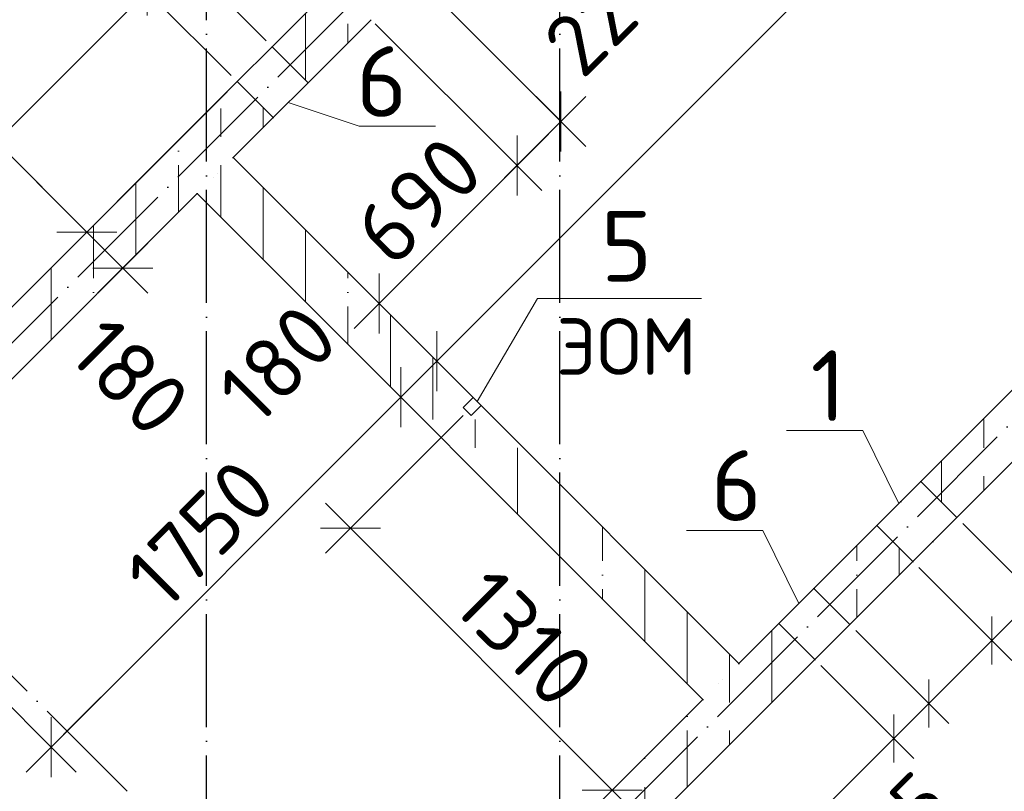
# Model space of a CAD drawing. Header units: millimetres. Extents: x -3495 to 112233, y -3287 to 47686.
# Tile 6 of 43: x 13239 to 16722, y 10686 to 13415. Entities that reach past the tile are written whole.
import ezdxf

# ---------------------------------------------------------------- set-up
doc = ezdxf.new("R2010")
doc.units = ezdxf.units.MM
doc.header["$PDMODE"] = 65
for name, pattern in [('______11', [500, 400, -50, 0, -50]), ('______5', [1100, 800, -100, 100, -100]), ('______9', [100, 0, -100])]:
    doc.linetypes.add(name, pattern=pattern)
for name, color, linetype, lineweight in [('Standard', 7, 'Continuous', 25), ('Макрос окна_ общее', 7, 'Continuous', 13), ('Ограждение_ 2D надпись', 7, 'Continuous', 13), ('Размерная линия_ общее', 7, 'Continuous', 13), ('Размерная линия_ общее_1', 7, 'Continuous', 13), ('Стена_ общее', 7, 'Continuous', 35)]:
    doc.layers.add(name, color=color, linetype=linetype, lineweight=lineweight)
doc.layers.add('Осевая линия_ общее', color=7, linetype='______5', lineweight=13, true_color=0xa0a0a0)
doc.styles.add('ISOCPEUR', font='isocpeur.ttf')
doc.dimstyles.new('DIMSTYLE_10', dxfattribs={"dimtxt": 220, "dimasz": 250, "dimexe": 0, "dimexo": 0, "dimgap": 110, "dimtad": 0, "dimdec": 0, "dimrnd": 5, "dimzin": 12, "dimdsep": 46, "dimtxsty": 'ISOCPEUR', "dimblk1": 'ALL_ML_STRICH', "dimblk2": 'ALL_ML_STRICH', "dimsah": 1, "dimcen": 0, "dimclrd": 7, "dimclre": 256, "dimclrt": 7, "dimadec": 0, "dimazin": 0, "dimtfac": 1, "dimtdec": 0, "dimtix": 1, "dimtmove": 2, "dimatfit": 3, "dimfxl": 0, "dimtvp": 1.2, "dimtzin": 0, "dimlwd": 0, "dimlwe": -3, "dimarcsym": 0})
doc.dimstyles.new('DIMSTYLE_3', dxfattribs={"dimtxt": 220, "dimasz": 250, "dimexe": 0, "dimexo": 0, "dimgap": 110, "dimtad": 2, "dimdec": 0, "dimrnd": 5, "dimzin": 12, "dimdsep": 46, "dimtxsty": 'ISOCPEUR', "dimblk1": 'ALL_ML_STRICH', "dimblk2": 'ALL_ML_STRICH', "dimsah": 1, "dimcen": 0, "dimclrd": 7, "dimclre": 256, "dimclrt": 7, "dimadec": 0, "dimazin": 0, "dimtfac": 1, "dimtdec": 0, "dimtix": 1, "dimtmove": 2, "dimatfit": 3, "dimfxl": 0, "dimtzin": 0, "dimlwd": 0, "dimlwe": -3, "dimarcsym": 0})
doc.dimstyles.new('DIMSTYLE_5', dxfattribs={"dimtxt": 200, "dimasz": 200, "dimexe": 0, "dimexo": 0, "dimgap": 100, "dimtad": 2, "dimdec": 0, "dimrnd": 5, "dimzin": 12, "dimdsep": 46, "dimtxsty": 'ISOCPEUR', "dimblk1": 'ALL_ML_STRICH', "dimblk2": 'ALL_ML_STRICH', "dimsah": 1, "dimcen": 0, "dimclrd": 7, "dimclre": 256, "dimclrt": 7, "dimadec": 0, "dimazin": 0, "dimtfac": 1, "dimtdec": 0, "dimtix": 1, "dimtmove": 2, "dimatfit": 3, "dimfxl": 0, "dimtvp": 1.2, "dimtzin": 0, "dimlwd": 0, "dimlwe": -3, "dimarcsym": 0})
doc.dimstyles.new('DIMSTYLE_8', dxfattribs={"dimtxt": 220, "dimasz": 250, "dimexe": 0, "dimexo": 0, "dimgap": 110, "dimtad": 2, "dimdec": 0, "dimrnd": 5, "dimzin": 12, "dimdsep": 46, "dimtxsty": 'ISOCPEUR', "dimblk1": 'ALL_ML_STRICH', "dimblk2": 'ALL_ML_STRICH', "dimsah": 1, "dimcen": 0, "dimclrd": 7, "dimclre": 256, "dimclrt": 7, "dimadec": 0, "dimazin": 0, "dimtfac": 1, "dimtdec": 0, "dimtix": 1, "dimtmove": 2, "dimatfit": 3, "dimfxl": 0, "dimtvp": 1.2, "dimtzin": 0, "dimlwd": 0, "dimlwe": -3, "dimarcsym": 0})
doc.dimstyles.new('DIMSTYLE_9', dxfattribs={"dimtxt": 200, "dimasz": 200, "dimexe": 0, "dimexo": 0, "dimgap": 100, "dimtad": 2, "dimdec": 0, "dimrnd": 5, "dimzin": 12, "dimdsep": 46, "dimtxsty": 'ISOCPEUR', "dimblk1": 'ALL_ML_STRICH', "dimblk2": 'ALL_ML_STRICH', "dimsah": 1, "dimcen": 0, "dimclrd": 7, "dimclre": 256, "dimclrt": 7, "dimadec": 0, "dimazin": 0, "dimtfac": 1, "dimtdec": 0, "dimtix": 1, "dimtmove": 2, "dimatfit": 3, "dimfxl": 0, "dimtzin": 0, "dimlwd": 0, "dimlwe": -3, "dimarcsym": 0})
pattern_1 = [(90, (0, 0), (-300, 2e-14), [400, -50, 0, -50]), (90, (-150, 2e-14), (-300, 2e-14), [800, -100, 100, -100])]

# ---------------------------------------------------------------- blocks, each defined once
blk = doc.blocks.new('СЛОЖНЫЙ_ОБЪЕКТ_1')
at = {"layer": 'Осевая линия_ общее', "color": 253, "linetype": '______11', "lineweight": -3, "true_color": 0xa0a0a0, "transparency": 33554687}
for p, q in [((13900, -2590), (13900, 47490)), ((15150, -2590), (15150, 21710)), ((3543.2, 2603.2), (20704.7, 19764.7)), ((5452.4, 694), (22613.9, 17855.5)), ((15387.3, 8917.7), (8924.3, 15380.6))]:
    blk.add_line(p, q, dxfattribs=at)
blk = doc.blocks.new('ALL_ML_STRICH')
at = {"color": 0, "linetype": 'ByBlock', "lineweight": -2}
for p, q in [((0, -0.5), (0, 0.5)), ((-0.3, -0.3), (0.3, 0.3)), ((-1, 0), (0.5, 0))]:
    blk.add_line(p, q, dxfattribs=at)
blk = doc.blocks.new('*D123')
at = {"layer": 'DEFPOINTS', "color": 7, "linetype": 'Continuous', "lineweight": 13, "transparency": 33554687}
for p in [(12534.1, 14196.2), (12239.1, 13901.2), (13986.8, 13174.1)]:
    blk.add_point(p, dxfattribs=at)
at = {"layer": 'Размерная линия_ общее', "color": 253, "linetype": 'Continuous', "lineweight": -2, "true_color": 0xa0a0a0, "transparency": 33554687}
for p, q in [((12520, 14182.1), (12239.1, 13901.2)), ((13972.7, 13159.9), (13476.5, 12663.7))]:
    blk.add_line(p, q, dxfattribs=at)
at = {"layer": 'Размерная линия_ общее', "color": 7, "linetype": 'Continuous', "lineweight": -2, "transparency": 33554687}
blk.add_line((12239.1, 13901.2), (13476.5, 12663.7), dxfattribs=at)
at = {"layer": 'Размерная линия_ общее', "color": 7, "linetype": 'Continuous', "lineweight": 13, "transparency": 33554687, "yscale": 250, "zscale": 250}
for p, xscale, rotation in [((12239.1, 13901.2), 250.0000000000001, 135.0000000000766), ((13476.5, 12663.7), 250, 315.0000000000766)]:
    blk.add_blockref('ALL_ML_STRICH', p, dxfattribs=dict(at, xscale=xscale, rotation=rotation))
at = {"layer": 'Размерная линия_ общее', "color": 7, "linetype": 'Continuous', "lineweight": 13, "transparency": 33554687, "insert": (12711.4, 13655.1), "char_height": 220, "width": 880, "attachment_point": 5, "rotation": 315, "style": 'ISOCPEUR'}
blk.add_mtext('\\A1;{1750}', dxfattribs=at)
blk = doc.blocks.new('*D124')
at = {"layer": 'DEFPOINTS', "color": 7, "linetype": 'Continuous', "lineweight": 13, "transparency": 33554687}
for p in [(13986.8, 13174.1), (13476.5, 12663.7), (13628.3, 12561)]:
    blk.add_point(p, dxfattribs=at)
at = {"layer": 'Размерная линия_ общее', "color": 253, "linetype": 'Continuous', "lineweight": -2, "true_color": 0xa0a0a0, "transparency": 33554687}
for p, q in [((13972.7, 13159.9), (13476.5, 12663.7)), ((13642.4, 12575.1), (13603.8, 12536.5))]:
    blk.add_line(p, q, dxfattribs=at)
at = {"layer": 'Размерная линия_ общее', "color": 7, "linetype": 'Continuous', "lineweight": -2, "transparency": 33554687}
blk.add_line((13476.5, 12663.7), (13603.8, 12536.5), dxfattribs=at)
at = {"layer": 'Размерная линия_ общее', "color": 7, "linetype": 'Continuous', "lineweight": 13, "transparency": 33554687, "yscale": 250, "zscale": 250}
for p, xscale, rotation in [((13476.5, 12663.7), 250.0000000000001, 135.0000000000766), ((13603.8, 12536.5), 250, 315.0000000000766)]:
    blk.add_blockref('ALL_ML_STRICH', p, dxfattribs=dict(at, xscale=xscale, rotation=rotation))
at = {"layer": 'Размерная линия_ общее', "color": 7, "linetype": 'Continuous', "lineweight": 13, "transparency": 33554687, "insert": (13630.2, 12152), "char_height": 220, "width": 660, "attachment_point": 5, "rotation": 315, "style": 'ISOCPEUR'}
blk.add_mtext('\\A1;{180}', dxfattribs=at)
blk = doc.blocks.new('*D137')
at = {"layer": 'DEFPOINTS', "color": 7, "linetype": 'Continuous', "lineweight": 13, "transparency": 33554687}
for p in [(20439.2, 15264.3), (14595.3, 9709.6), (15203, 9101.9)]:
    blk.add_point(p, dxfattribs=at)
at = {"layer": 'Размерная линия_ общее', "color": 253, "linetype": 'Continuous', "lineweight": -2, "true_color": 0xa0a0a0, "transparency": 33554687}
for p, q in [((20453.3, 15250.2), (20902.3, 14801.2)), ((14609.5, 9695.5), (15203, 9101.9))]:
    blk.add_line(p, q, dxfattribs=at)
at = {"layer": 'Размерная линия_ общее', "color": 7, "linetype": 'Continuous', "lineweight": -2, "transparency": 33554687}
blk.add_line((15203, 9101.9), (20902.3, 14801.2), dxfattribs=at)
at = {"layer": 'Размерная линия_ общее', "color": 7, "linetype": 'Continuous', "lineweight": 13, "transparency": 33554687, "xscale": 250, "yscale": 250, "zscale": 250}
for p, rotation in [((20902.3, 14801.2), 44.99999999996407), ((15203, 9101.9), 224.9999999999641)]:
    blk.add_blockref('ALL_ML_STRICH', p, dxfattribs=dict(at, rotation=rotation))
at = {"layer": 'Размерная линия_ общее', "color": 7, "linetype": 'Continuous', "lineweight": 13, "transparency": 33554687, "insert": (17947.3, 12072.5), "char_height": 220, "width": 880, "attachment_point": 5, "rotation": 45, "style": 'ISOCPEUR'}
blk.add_mtext('\\A1;{8060}', dxfattribs=at)
blk = doc.blocks.new('*D142')
at = {"layer": 'DEFPOINTS', "color": 7, "linetype": 'Continuous', "lineweight": 13, "transparency": 33554687}
for p in [(13867, 12799.7), (12629.6, 11562.2), (13349.7, 10842.2)]:
    blk.add_point(p, dxfattribs=at)
at = {"layer": 'Размерная линия_ общее', "color": 253, "linetype": 'Continuous', "lineweight": -2, "true_color": 0xa0a0a0, "transparency": 33554687}
for p, q in [((13881.1, 12785.5), (14587.1, 12079.6)), ((12643.7, 11548.1), (13349.7, 10842.2))]:
    blk.add_line(p, q, dxfattribs=at)
at = {"layer": 'Размерная линия_ общее', "color": 7, "linetype": 'Continuous', "lineweight": -2, "transparency": 33554687}
blk.add_line((13349.7, 10842.2), (14587.1, 12079.6), dxfattribs=at)
at = {"layer": 'Размерная линия_ общее', "color": 7, "linetype": 'Continuous', "lineweight": 13, "transparency": 33554687, "xscale": 250, "yscale": 250, "zscale": 250}
for p, rotation in [((14587.1, 12079.6), 44.99999999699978), ((13349.7, 10842.2), 224.9999999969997)]:
    blk.add_blockref('ALL_ML_STRICH', p, dxfattribs=dict(at, rotation=rotation))
at = {"layer": 'Размерная линия_ общее', "color": 7, "linetype": 'Continuous', "lineweight": 13, "transparency": 33554687, "insert": (13878.6, 11597.3), "char_height": 220, "width": 880, "attachment_point": 5, "rotation": 45, "style": 'ISOCPEUR'}
blk.add_mtext('\\A1;{1750}', dxfattribs=at)
blk = doc.blocks.new('*D143')
at = {"layer": 'DEFPOINTS', "color": 7, "linetype": 'Continuous', "lineweight": 13, "transparency": 33554687}
for p in [(13994.3, 12927), (13867, 12799.7), (14587.1, 12079.6)]:
    blk.add_point(p, dxfattribs=at)
at = {"layer": 'Размерная линия_ общее', "color": 253, "linetype": 'Continuous', "lineweight": -2, "true_color": 0xa0a0a0, "transparency": 33554687}
for p, q in [((14008.4, 12912.8), (14714.4, 12206.9)), ((13881.1, 12785.5), (14587.1, 12079.6))]:
    blk.add_line(p, q, dxfattribs=at)
at = {"layer": 'Размерная линия_ общее', "color": 7, "linetype": 'Continuous', "lineweight": -2, "transparency": 33554687}
blk.add_line((14587.1, 12079.6), (14714.4, 12206.9), dxfattribs=at)
at = {"layer": 'Размерная линия_ общее', "color": 7, "linetype": 'Continuous', "lineweight": 13, "transparency": 33554687, "xscale": 250, "yscale": 250, "zscale": 250}
for p, rotation in [((14714.4, 12206.9), 44.99999999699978), ((14587.1, 12079.6), 224.9999999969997)]:
    blk.add_blockref('ALL_ML_STRICH', p, dxfattribs=dict(at, rotation=rotation))
at = {"layer": 'Размерная линия_ общее', "color": 7, "linetype": 'Continuous', "lineweight": 13, "transparency": 33554687, "insert": (14151.4, 12197.7), "char_height": 220, "width": 660, "attachment_point": 5, "rotation": 45, "style": 'ISOCPEUR'}
blk.add_mtext('\\A1;{180}', dxfattribs=at)
blk = doc.blocks.new('*D144')
at = {"layer": 'DEFPOINTS', "color": 7, "linetype": 'Continuous', "lineweight": 13, "transparency": 33554687}
for p in [(18385.4, 17318.1), (13994.3, 12927), (14714.4, 12206.9)]:
    blk.add_point(p, dxfattribs=at)
at = {"layer": 'Размерная линия_ общее', "color": 253, "linetype": 'Continuous', "lineweight": -2, "true_color": 0xa0a0a0, "transparency": 33554687}
for p, q in [((18399.6, 17304), (19105.5, 16598)), ((14008.4, 12912.8), (14714.4, 12206.9))]:
    blk.add_line(p, q, dxfattribs=at)
at = {"layer": 'Размерная линия_ общее', "color": 7, "linetype": 'Continuous', "lineweight": -2, "transparency": 33554687}
blk.add_line((14714.4, 12206.9), (19105.5, 16598), dxfattribs=at)
at = {"layer": 'Размерная линия_ общее', "color": 7, "linetype": 'Continuous', "lineweight": 13, "transparency": 33554687, "xscale": 250, "yscale": 250, "zscale": 250}
for p, rotation in [((19105.5, 16598), 44.99999999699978), ((14714.4, 12206.9), 224.9999999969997)]:
    blk.add_blockref('ALL_ML_STRICH', p, dxfattribs=dict(at, rotation=rotation))
at = {"layer": 'Размерная линия_ общее', "color": 7, "linetype": 'Continuous', "lineweight": 13, "transparency": 33554687, "insert": (16820.1, 14538.9), "char_height": 220, "width": 880, "attachment_point": 5, "rotation": 45, "style": 'ISOCPEUR'}
blk.add_mtext('\\A1;{6210}', dxfattribs=at)
blk = doc.blocks.new('*D154')
at = {"layer": 'DEFPOINTS', "color": 7, "linetype": 'Continuous', "lineweight": 13, "transparency": 33554687}
for p in [(13704.4, 14503.8), (11823.5, 12622.9), (11915.6, 12530.7)]:
    blk.add_point(p, dxfattribs=at)
at = {"layer": 'Размерная линия_ общее', "color": 253, "linetype": 'Continuous', "lineweight": -2, "true_color": 0xa0a0a0, "transparency": 33554687}
for p, q in [((13718.5, 14489.7), (13796.5, 14411.7)), ((11837.6, 12608.8), (11915.6, 12530.7))]:
    blk.add_line(p, q, dxfattribs=at)
at = {"layer": 'Размерная линия_ общее', "color": 7, "linetype": 'Continuous', "lineweight": -2, "transparency": 33554687}
blk.add_line((11915.6, 12530.7), (13796.5, 14411.7), dxfattribs=at)
at = {"layer": 'Размерная линия_ общее', "color": 7, "linetype": 'Continuous', "lineweight": 13, "transparency": 33554687, "xscale": 250, "yscale": 250, "zscale": 250}
for p, rotation in [((13796.5, 14411.7), 44.99999999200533), ((11915.6, 12530.7), 224.9999999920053)]:
    blk.add_blockref('ALL_ML_STRICH', p, dxfattribs=dict(at, rotation=rotation))
at = {"layer": 'Размерная линия_ общее', "color": 7, "linetype": 'Continuous', "lineweight": 13, "transparency": 33554687, "insert": (12334.4, 13231), "char_height": 220, "width": 880, "attachment_point": 5, "rotation": 45, "style": 'ISOCPEUR'}
blk.add_mtext('\\A1;{2660}', dxfattribs=at)
blk = doc.blocks.new('*D366')
at = {"layer": 'DEFPOINTS', "color": 7, "linetype": 'Continuous', "lineweight": 13, "transparency": 33554687}
for p in [(12629.6, 11562.2), (11916.8, 10849.5), (14418.5, 9773.3)]:
    blk.add_point(p, dxfattribs=at)
at = {"layer": 'Размерная линия_ общее', "color": 253, "linetype": 'Continuous', "lineweight": -2, "true_color": 0xa0a0a0, "transparency": 33554687}
for p, q in [((12615.4, 11548.1), (11916.8, 10849.5)), ((14404.4, 9759.1), (13705.8, 9060.5))]:
    blk.add_line(p, q, dxfattribs=at)
at = {"layer": 'Размерная линия_ общее', "color": 7, "linetype": 'Continuous', "lineweight": -2, "transparency": 33554687}
blk.add_line((11916.8, 10849.5), (13705.8, 9060.5), dxfattribs=at)
at = {"layer": 'Размерная линия_ общее', "color": 7, "linetype": 'Continuous', "lineweight": 13, "transparency": 33554687, "yscale": 250, "zscale": 250}
for p, xscale, rotation in [((11916.8, 10849.5), 250.0000000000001, 134.999999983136), ((13705.8, 9060.5), 250, 314.9999999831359)]:
    blk.add_blockref('ALL_ML_STRICH', p, dxfattribs=dict(at, xscale=xscale, rotation=rotation))
at = {"layer": 'Размерная линия_ общее', "color": 7, "linetype": 'Continuous', "lineweight": 13, "transparency": 33554687, "insert": (12932.2, 10060.4), "char_height": 220, "width": 880, "attachment_point": 5, "rotation": 315, "style": 'ISOCPEUR'}
blk.add_mtext('\\A1;{2530}', dxfattribs=at)
blk = doc.blocks.new('*D367')
at = {"layer": 'DEFPOINTS', "color": 7, "linetype": 'Continuous', "lineweight": 13, "transparency": 33554687}
for p in [(14482.2, 13414.9), (13994.3, 12927), (14510.4, 12410.8)]:
    blk.add_point(p, dxfattribs=at)
at = {"layer": 'Размерная линия_ общее', "color": 253, "linetype": 'Continuous', "lineweight": -2, "true_color": 0xa0a0a0, "transparency": 33554687}
for p, q in [((14496.3, 13400.7), (14998.3, 12898.7)), ((14008.4, 12912.8), (14510.4, 12410.8))]:
    blk.add_line(p, q, dxfattribs=at)
at = {"layer": 'Размерная линия_ общее', "color": 7, "linetype": 'Continuous', "lineweight": -2, "transparency": 33554687}
blk.add_line((14510.4, 12410.8), (14998.3, 12898.7), dxfattribs=at)
at = {"layer": 'Размерная линия_ общее', "color": 7, "linetype": 'Continuous', "lineweight": 13, "transparency": 33554687, "xscale": 250, "yscale": 250, "zscale": 250}
for p, rotation in [((14998.3, 12898.7), 45.00000000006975), ((14510.4, 12410.8), 225.0000000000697)]:
    blk.add_blockref('ALL_ML_STRICH', p, dxfattribs=dict(at, rotation=rotation))
at = {"layer": 'Размерная линия_ общее', "color": 7, "linetype": 'Continuous', "lineweight": 13, "transparency": 33554687, "insert": (14649, 12775.7), "char_height": 220, "width": 660, "attachment_point": 5, "rotation": 45, "style": 'ISOCPEUR'}
blk.add_mtext('\\A1;{690}', dxfattribs=at)
blk = doc.blocks.new('*D368')
at = {"layer": 'DEFPOINTS', "color": 7, "linetype": 'Continuous', "lineweight": 13, "transparency": 33554687}
for p in [(14637.8, 13570.4), (14482.2, 13414.9), (14998.3, 12898.7)]:
    blk.add_point(p, dxfattribs=at)
at = {"layer": 'Размерная линия_ общее', "color": 253, "linetype": 'Continuous', "lineweight": -2, "true_color": 0xa0a0a0, "transparency": 33554687}
for p, q in [((14651.9, 13556.3), (15153.9, 13054.3)), ((14496.3, 13400.7), (14998.3, 12898.7))]:
    blk.add_line(p, q, dxfattribs=at)
at = {"layer": 'Размерная линия_ общее', "color": 7, "linetype": 'Continuous', "lineweight": -2, "transparency": 33554687}
blk.add_line((14998.3, 12898.7), (15153.9, 13054.3), dxfattribs=at)
at = {"layer": 'Размерная линия_ общее', "color": 7, "linetype": 'Continuous', "lineweight": 13, "transparency": 33554687, "xscale": 250, "yscale": 250, "zscale": 250}
for p, rotation in [((15153.9, 13054.3), 45.00000000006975), ((14998.3, 12898.7), 225.0000000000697)]:
    blk.add_blockref('ALL_ML_STRICH', p, dxfattribs=dict(at, rotation=rotation))
at = {"layer": 'Размерная линия_ общее', "color": 7, "linetype": 'Continuous', "lineweight": 13, "transparency": 33554687, "insert": (15312, 13436.9), "char_height": 220, "width": 660, "attachment_point": 5, "rotation": 45, "style": 'ISOCPEUR'}
blk.add_mtext('\\A1;{220}', dxfattribs=at)
blk = doc.blocks.new('*D369')
at = {"layer": 'DEFPOINTS', "color": 7, "linetype": 'Continuous', "lineweight": 13, "transparency": 33554687}
for p in [(14821.6, 12028.9), (14409, 11616.4), (15381.8, 10736.5)]:
    blk.add_point(p, dxfattribs=at)
at = {"layer": 'Размерная линия_ общее', "color": 253, "linetype": 'Continuous', "lineweight": -2, "true_color": 0xa0a0a0, "transparency": 33554687}
for p, q in [((14807.5, 12014.8), (14409, 11616.4)), ((15367.7, 10722.4), (15335.4, 10690.1))]:
    blk.add_line(p, q, dxfattribs=at)
at = {"layer": 'Размерная линия_ общее', "color": 7, "linetype": 'Continuous', "lineweight": -2, "transparency": 33554687}
blk.add_line((14409, 11616.4), (15335.4, 10690.1), dxfattribs=at)
at = {"layer": 'Размерная линия_ общее', "color": 7, "linetype": 'Continuous', "lineweight": 13, "transparency": 33554687, "xscale": 250, "yscale": 250, "zscale": 250}
for p, rotation in [((14409, 11616.4), 135.0000000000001), ((15335.4, 10690.1), 315.0000000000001)]:
    blk.add_blockref('ALL_ML_STRICH', p, dxfattribs=dict(at, rotation=rotation))
at = {"layer": 'Размерная линия_ общее', "color": 7, "linetype": 'Continuous', "lineweight": 13, "transparency": 33554687, "insert": (15024.2, 11227.5), "char_height": 220, "width": 880, "attachment_point": 5, "rotation": 315, "style": 'ISOCPEUR'}
blk.add_mtext('\\A1;{1310}', dxfattribs=at)
blk = doc.blocks.new('*D375')
at = {"layer": 'DEFPOINTS', "color": 7, "linetype": 'Continuous', "lineweight": 13, "transparency": 33554687}
for p in [(16554, 11654.2), (16398.4, 11498.6), (16833.3, 11374.9)]:
    blk.add_point(p, dxfattribs=at)
at = {"layer": 'Размерная линия_ общее_1', "color": 253, "linetype": 'Continuous', "lineweight": -2, "true_color": 0xa0a0a0, "transparency": 33554687}
for p, q in [((16575.2, 11633), (16833.3, 11374.9)), ((16419.7, 11477.4), (16677.8, 11219.3))]:
    blk.add_line(p, q, dxfattribs=at)
at = {"layer": 'Размерная линия_ общее_1', "color": 7, "linetype": 'Continuous', "lineweight": -2, "transparency": 33554687}
blk.add_line((16833.3, 11374.9), (16677.8, 11219.3), dxfattribs=at)
at = {"layer": 'Размерная линия_ общее_1', "color": 7, "linetype": 'Continuous', "lineweight": 13, "transparency": 33554687, "xscale": 200, "yscale": 200, "zscale": 200}
for p, rotation in [((16833.3, 11374.9), 45.0000000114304), ((16677.8, 11219.3), 225.0000000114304)]:
    blk.add_blockref('ALL_ML_STRICH', p, dxfattribs=dict(at, rotation=rotation))
at = {"layer": 'Размерная линия_ общее_1', "color": 7, "linetype": 'Continuous', "lineweight": 13, "transparency": 33554687, "insert": (16943.3, 11696.7), "char_height": 200, "width": 600, "attachment_point": 5, "rotation": 45, "style": 'ISOCPEUR'}
blk.add_mtext('\\A1;{220}', dxfattribs=at)
blk = doc.blocks.new('*D376')
at = {"layer": 'DEFPOINTS', "color": 7, "linetype": 'Continuous', "lineweight": 13, "transparency": 33554687}
for p in [(16398.4, 11498.6), (16175.7, 11275.9), (16677.8, 11219.3)]:
    blk.add_point(p, dxfattribs=at)
at = {"layer": 'Размерная линия_ общее_1', "color": 253, "linetype": 'Continuous', "lineweight": -2, "true_color": 0xa0a0a0, "transparency": 33554687}
for p, q in [((16419.7, 11477.4), (16677.8, 11219.3)), ((16196.9, 11254.7), (16455, 10996.6))]:
    blk.add_line(p, q, dxfattribs=at)
at = {"layer": 'Размерная линия_ общее_1', "color": 7, "linetype": 'Continuous', "lineweight": -2, "transparency": 33554687}
blk.add_line((16677.8, 11219.3), (16455, 10996.6), dxfattribs=at)
at = {"layer": 'Размерная линия_ общее_1', "color": 7, "linetype": 'Continuous', "lineweight": 13, "transparency": 33554687, "xscale": 200, "yscale": 200, "zscale": 200}
for p, rotation in [((16677.8, 11219.3), 45.0000000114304), ((16455, 10996.6), 225.0000000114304)]:
    blk.add_blockref('ALL_ML_STRICH', p, dxfattribs=dict(at, rotation=rotation))
at = {"layer": 'Размерная линия_ общее_1', "color": 7, "linetype": 'Continuous', "lineweight": 13, "transparency": 33554687, "insert": (17351.3, 11327.1), "char_height": 200, "width": 600, "attachment_point": 5, "rotation": 45, "style": 'ISOCPEUR'}
blk.add_mtext('\\A1;{315}', dxfattribs=at)
blk = doc.blocks.new('*D377')
at = {"layer": 'DEFPOINTS', "color": 7, "linetype": 'Continuous', "lineweight": 13, "transparency": 33554687}
for p in [(16175.7, 11275.9), (16052, 11152.1), (16455, 10996.6)]:
    blk.add_point(p, dxfattribs=at)
at = {"layer": 'Размерная линия_ общее_1', "color": 253, "linetype": 'Continuous', "lineweight": -2, "true_color": 0xa0a0a0, "transparency": 33554687}
for p, q in [((16196.9, 11254.7), (16455, 10996.6)), ((16073.2, 11130.9), (16331.3, 10872.8))]:
    blk.add_line(p, q, dxfattribs=at)
at = {"layer": 'Размерная линия_ общее_1', "color": 7, "linetype": 'Continuous', "lineweight": -2, "transparency": 33554687}
blk.add_line((16455, 10996.6), (16331.3, 10872.8), dxfattribs=at)
at = {"layer": 'Размерная линия_ общее_1', "color": 7, "linetype": 'Continuous', "lineweight": 13, "transparency": 33554687, "xscale": 200, "yscale": 200, "zscale": 200}
for p, rotation in [((16455, 10996.6), 45.0000000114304), ((16331.3, 10872.8), 225.0000000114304)]:
    blk.add_blockref('ALL_ML_STRICH', p, dxfattribs=dict(at, rotation=rotation))
at = {"layer": 'Размерная линия_ общее_1', "color": 7, "linetype": 'Continuous', "lineweight": 13, "transparency": 33554687, "insert": (16337.3, 10563.5), "char_height": 200, "width": 600, "attachment_point": 5, "rotation": 45, "style": 'ISOCPEUR'}
blk.add_mtext('\\A1;{175}', dxfattribs=at)
blk = doc.blocks.new('*D378')
at = {"layer": 'DEFPOINTS', "color": 7, "linetype": 'Continuous', "lineweight": 13, "transparency": 33554687}
for p in [(16052, 11152.1), (16331.3, 10872.8), (14538.8, 9653.1)]:
    blk.add_point(p, dxfattribs=at)
at = {"layer": 'Размерная линия_ общее_1', "color": 253, "linetype": 'Continuous', "lineweight": -2, "true_color": 0xa0a0a0, "transparency": 33554687}
for p, q in [((16073.2, 11130.9), (16331.3, 10872.8)), ((14560, 9631.8), (14825.1, 9366.7))]:
    blk.add_line(p, q, dxfattribs=at)
at = {"layer": 'Размерная линия_ общее_1', "color": 7, "linetype": 'Continuous', "lineweight": -2, "transparency": 33554687}
blk.add_line((16331.3, 10872.8), (14825.1, 9366.7), dxfattribs=at)
at = {"layer": 'Размерная линия_ общее_1', "color": 7, "linetype": 'Continuous', "lineweight": 13, "transparency": 33554687, "xscale": 200, "yscale": 200, "zscale": 200}
for p, rotation in [((16331.3, 10872.8), 45.0000000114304), ((14825.1, 9366.7), 225.0000000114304)]:
    blk.add_blockref('ALL_ML_STRICH', p, dxfattribs=dict(at, rotation=rotation))
at = {"layer": 'Размерная линия_ общее_1', "color": 7, "linetype": 'Continuous', "lineweight": 13, "transparency": 33554687, "insert": (15493.4, 10247), "char_height": 200, "width": 800, "attachment_point": 5, "rotation": 45, "style": 'ISOCPEUR'}
blk.add_mtext('\\A1;{2130}', dxfattribs=at)
blk = doc.blocks.new('*D379')
at = {"layer": 'DEFPOINTS', "color": 7, "linetype": 'Continuous', "lineweight": 13, "transparency": 33554687}
for p in [(13813.1, 13638.5), (14132.2, 13319.4), (14008.4, 13195.7)]:
    blk.add_point(p, dxfattribs=at)
at = {"layer": 'Размерная линия_ общее_1', "color": 7, "linetype": 'Continuous', "lineweight": -2, "transparency": 33554687}
blk.add_line((13813.1, 13638.5), (13689.4, 13514.7), dxfattribs=at)
at = {"layer": 'Размерная линия_ общее_1', "color": 253, "linetype": 'Continuous', "lineweight": -2, "true_color": 0xa0a0a0, "transparency": 33554687}
for p, q in [((14111, 13340.6), (13813.1, 13638.5)), ((13987.2, 13216.9), (13689.4, 13514.7))]:
    blk.add_line(p, q, dxfattribs=at)
at = {"layer": 'Размерная линия_ общее_1', "color": 7, "linetype": 'Continuous', "lineweight": 13, "transparency": 33554687, "yscale": 200, "zscale": 200}
for p, xscale, rotation in [((13813.1, 13638.5), 200, 45.00000000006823), ((13689.4, 13514.7), 200.0000000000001, 225.0000000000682)]:
    blk.add_blockref('ALL_ML_STRICH', p, dxfattribs=dict(at, xscale=xscale, rotation=rotation))
at = {"layer": 'Размерная линия_ общее_1', "color": 7, "linetype": 'Continuous', "lineweight": 13, "transparency": 33554687, "insert": (13913.1, 13951.5), "char_height": 200, "width": 600, "attachment_point": 5, "rotation": 45, "style": 'ISOCPEUR'}
blk.add_mtext('\\A1;{175}', dxfattribs=at)
blk = doc.blocks.new('*D380')
at = {"layer": 'DEFPOINTS', "color": 7, "linetype": 'Continuous', "lineweight": 13, "transparency": 33554687}
for p in [(13689.4, 13514.7), (14008.4, 13195.7), (12629.6, 11816.8)]:
    blk.add_point(p, dxfattribs=at)
at = {"layer": 'Размерная линия_ общее_1', "color": 7, "linetype": 'Continuous', "lineweight": -2, "transparency": 33554687}
blk.add_line((13689.4, 13514.7), (12310.5, 12135.9), dxfattribs=at)
at = {"layer": 'Размерная линия_ общее_1', "color": 253, "linetype": 'Continuous', "lineweight": -2, "true_color": 0xa0a0a0, "transparency": 33554687}
for p, q in [((13987.2, 13216.9), (13689.4, 13514.7)), ((12608.4, 11838), (12310.5, 12135.9))]:
    blk.add_line(p, q, dxfattribs=at)
at = {"layer": 'Размерная линия_ общее_1', "color": 7, "linetype": 'Continuous', "lineweight": 13, "transparency": 33554687, "yscale": 200, "zscale": 200}
for p, xscale, rotation in [((13689.4, 13514.7), 200, 45.00000000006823), ((12310.5, 12135.9), 200.0000000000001, 225.0000000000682)]:
    blk.add_blockref('ALL_ML_STRICH', p, dxfattribs=dict(at, xscale=xscale, rotation=rotation))
at = {"layer": 'Размерная линия_ общее_1', "color": 7, "linetype": 'Continuous', "lineweight": 13, "transparency": 33554687, "insert": (12915.1, 12952.6), "char_height": 200, "width": 800, "attachment_point": 5, "rotation": 45, "style": 'ISOCPEUR'}
blk.add_mtext('\\A1;{1950}', dxfattribs=at)

msp = doc.modelspace()

# ---------------------------------------------------------------- hatches: boundary and pattern name
at = {"layer": 'Стена_ общее', "linetype": 'Continuous', "lineweight": 18, "transparency": 33554687}
h = msp.add_hatch(dxfattribs=at)
h.set_pattern_fill('__________541', scale=100, style=0, pattern_type=2)
h.set_pattern_definition(pattern_1)
h.paths.add_polyline_path([(20598.7, 15953.4), (16426.7, 11781.4), (16554, 11654.2), (20725.9, 15826.1)], flags=0)
h = msp.add_hatch(dxfattribs=at)
h.set_pattern_fill('__________541', scale=100, style=0, pattern_type=2)
h.set_pattern_definition(pattern_1)
h.paths.add_polyline_path([(14354.9, 13542.1), (14132.2, 13319.4), (14259.5, 13192.1), (14482.2, 13414.9)], flags=0)
h = msp.add_hatch(dxfattribs=at)
h.set_pattern_fill('__________541', scale=100, style=0, pattern_type=2)
h.set_pattern_definition(pattern_1)
h.paths.add_polyline_path([(12629.6, 11562.2), (14135.7, 13068.4), (14008.4, 13195.7), (12502.3, 11689.5)], flags=0)
h = msp.add_hatch(dxfattribs=at)
h.set_pattern_fill('__________541', scale=100, style=0, pattern_type=2)
h.set_pattern_definition(pattern_1)
h.paths.add_polyline_path([(15783.3, 11138), (14871.1, 12050.2), (14835.7, 12014.8), (14807.5, 12043.1), (14842.8, 12078.4), (13994.3, 12927), (13867, 12799.7), (15656, 11010.7)], flags=0)
h = msp.add_hatch(dxfattribs=at)
h.set_pattern_fill('__________541', scale=100, style=0, pattern_type=2)
h.set_pattern_definition(pattern_1)
h.paths.add_polyline_path([(16175.7, 11275.9), (16398.4, 11498.6), (16271.2, 11625.9), (16048.4, 11403.1)], flags=0)
h = msp.add_hatch(dxfattribs=at)
h.set_pattern_fill('__________541', scale=100, style=0, pattern_type=2)
h.set_pattern_definition(pattern_1)
h.paths.add_polyline_path([(15924.7, 11279.4), (14418.5, 9773.3), (14545.8, 9646), (16052, 11152.1)], flags=0)

# ---------------------------------------------------------------- linework, layer by layer
at = {"layer": 'Макрос окна_ общее', "color": 7, "linetype": 'Continuous', "lineweight": -3, "transparency": 33554687}
for p, q in [((14132.2, 13319.4), (14008.4, 13195.7)), ((14135.7, 13068.4), (14259.5, 13192.1)), ((16426.7, 11781.4), (16271.2, 11625.9)), ((16398.4, 11498.6), (16554, 11654.2)), ((16048.4, 11403.1), (15924.7, 11279.4)), ((16052, 11152.1), (16175.7, 11275.9))]:
    msp.add_line(p, q, dxfattribs=at)
at = {"layer": 'Ограждение_ 2D надпись', "color": 7, "linetype": 'Continuous', "lineweight": 13, "transparency": 33554687}
msp.add_lwpolyline([(14857, 12064.3), (15070.6, 12428.7), (15650.6, 12428.7)], dxfattribs=at)
at = {"layer": 'Осевая линия_ общее', "color": 7, "linetype": 'Continuous', "lineweight": 13, "transparency": 33554687}
for points in [[(14188.7, 13121.4), (14439.5, 13037.9), (14709.5, 13037.9)], [(16349, 11703.7), (16221.6, 11961.7), (15951.6, 11961.7)], [(15995.7, 11350.4), (15868.3, 11608.4), (15598.3, 11608.4)]]:
    msp.add_lwpolyline(points, dxfattribs=at)
at = {"layer": 'Стена_ общее', "color": 7, "linetype": 'Continuous', "lineweight": 35, "transparency": 33554687}
for p, q in [((20598.7, 15953.4), (16426.7, 11781.4)), ((16554, 11654.2), (20725.9, 15826.1)), ((14354.9, 13542.1), (14132.2, 13319.4)), ((14259.5, 13192.1), (14482.2, 13414.9)), ((14259.5, 13192.1), (14132.2, 13319.4)), ((14008.4, 13195.7), (12629.6, 11816.8)), ((14008.4, 13195.7), (14135.7, 13068.4)), ((13994.3, 12927), (14135.7, 13068.4)), ((14842.8, 12078.4), (13994.3, 12927)), ((12629.6, 11562.2), (13867, 12799.7)), ((13867, 12799.7), (15656, 11010.7)), ((14842.8, 12078.4), (14807.5, 12043.1)), ((14807.5, 12043.1), (14835.7, 12014.8)), ((14835.7, 12014.8), (14871.1, 12050.2)), ((15783.3, 11138), (14871.1, 12050.2)), ((16554, 11654.2), (16426.7, 11781.4)), ((16271.2, 11625.9), (16048.4, 11403.1)), ((16271.2, 11625.9), (16398.4, 11498.6)), ((16175.7, 11275.9), (16398.4, 11498.6)), ((16175.7, 11275.9), (16048.4, 11403.1)), ((15924.7, 11279.4), (15783.3, 11138)), ((15924.7, 11279.4), (16052, 11152.1)), ((14545.8, 9646), (16052, 11152.1)), ((15656, 11010.7), (14418.5, 9773.3))]:
    msp.add_line(p, q, dxfattribs=at)
at = {"layer": 'Стена_ общее', "color": 7, "linetype": '______9', "lineweight": -3, "transparency": 33554687}
for p, q in [((14132.2, 13319.4), (14008.4, 13195.7)), ((14132.2, 13319.4), (14008.4, 13195.7)), ((14135.7, 13068.4), (14259.5, 13192.1)), ((14135.7, 13068.4), (14259.5, 13192.1)), ((13994.3, 12927), (13867, 12799.7)), ((13867, 12799.7), (13994.3, 12927)), ((14871.1, 12050.2), (14842.8, 12078.4)), ((16426.7, 11781.4), (16271.2, 11625.9)), ((16426.7, 11781.4), (16271.2, 11625.9)), ((16398.4, 11498.6), (16554, 11654.2)), ((16398.4, 11498.6), (16554, 11654.2)), ((16048.4, 11403.1), (15924.7, 11279.4)), ((16048.4, 11403.1), (15924.7, 11279.4)), ((16052, 11152.1), (16175.7, 11275.9)), ((16052, 11152.1), (16175.7, 11275.9)), ((15656, 11010.7), (15783.3, 11138)), ((15783.3, 11138), (15656, 11010.7))]:
    msp.add_line(p, q, dxfattribs=at)
at = {"layer": 'Стена_ общее', "color": 7, "linetype": 'Continuous', "lineweight": 13, "transparency": 33554687}
msp.add_line((14871.1, 12050.2), (14842.8, 12078.4), dxfattribs=at)

# ---------------------------------------------------------------- block references
at = {"layer": 'Осевая линия_ общее', "color": 253, "linetype": '______11', "lineweight": -3, "true_color": 0xa0a0a0, "transparency": 33554687}
msp.add_blockref('СЛОЖНЫЙ_ОБЪЕКТ_1', (0, 0), dxfattribs=at)

# ---------------------------------------------------------------- texts
at = {"layer": 'Standard', "color": 7, "linetype": 'Continuous', "lineweight": 25, "transparency": 33554687, "char_height": 250, "attachment_point": 7, "style": 'ISOCPEUR'}
for s, insert, width in [('\\A1;{\\fISOCPEUR|i0|b0;\\H250.000000;\\W1.000000;\\C7;6}\\P', (14429.2, 13071.3), 272.222), ('\\A1;{\\fISOCPEUR|i0|b0;\\H250.000000;\\W1.000000;\\C7;1}\\P', (16036.9, 11995.2), 194.444), ('\\A1;{\\fISOCPEUR|i0|b0;\\H250.000000;\\W1.000000;\\C7;6}\\P', (15683.6, 11641.9), 272.222)]:
    msp.add_mtext(s, dxfattribs=dict(at, insert=insert, width=width))
at = {"layer": 'Ограждение_ 2D надпись', "color": 7, "linetype": 'Continuous', "lineweight": 13, "transparency": 33554687, "style": 'ISOCPEUR'}
for s, insert, char_height, width, attachment_point in [('\\A1;{\\fISOCPEUR|i0|b0;\\H250.000000;\\W1.000000;\\C7;5}\\P', (15385.6, 12488.7), 250, 272.222, 8), ('\\A1;{\\fISOCPEUR|i0|b0;\\H200.000000;\\W1.000000;\\C7;ЭОМ}\\P', (15385.6, 12358.7), 200, 592.593, 2)]:
    msp.add_mtext(s, dxfattribs=dict(at, insert=insert, char_height=char_height, width=width, attachment_point=attachment_point))

# ---------------------------------------------------------------- dimensions: what is measured, and where the dimension line sits
at = {"layer": 'Размерная линия_ общее', "color": 7, "linetype": 'Continuous', "lineweight": 13, "transparency": 33554687}
for base, p1, p2, angle, dimstyle, picture, middle in [((19105.5, 16598), (14008.4, 12912.8), (18399.6, 17304), 45, 'DIMSTYLE_3', '*D144', (16820.1, 14538.9)), ((20902.3, 14801.2), (14609.5, 9695.5), (20453.3, 15250.2), 45, 'DIMSTYLE_3', '*D137', (17947.3, 12072.5)), ((13796.5, 14411.7), (11837.6, 12608.8), (13718.5, 14489.7), 45, 'DIMSTYLE_3', '*D154', (12334.4, 13231)), ((13476.5, 12663.7), (12520, 14182.1), (13972.7, 13159.9), 315, 'DIMSTYLE_3', '*D123', (12711.4, 13655.1)), ((15153.9, 13054.3), (14496.3, 13400.7), (14651.9, 13556.3), 45, 'DIMSTYLE_8', '*D368', (15312, 13436.9)), ((14998.3, 12898.7), (14008.4, 12912.8), (14496.3, 13400.7), 45, 'DIMSTYLE_3', '*D367', (14649, 12775.7)), ((13603.8, 12536.5), (13972.7, 13159.9), (13642.4, 12575.1), 315, 'DIMSTYLE_10', '*D124', (13630.2, 12152)), ((14714.4, 12206.9), (13881.1, 12785.5), (14008.4, 12912.8), 45, 'DIMSTYLE_8', '*D143', (14151.4, 12197.7)), ((14587.1, 12079.6), (12643.7, 11548.1), (13881.1, 12785.5), 45, 'DIMSTYLE_3', '*D142', (13878.6, 11597.3)), ((15335.4, 10690.1), (14807.5, 12014.8), (15367.7, 10722.4), 315, 'DIMSTYLE_3', '*D369', (15024.2, 11227.5)), ((13705.8, 9060.5), (12615.4, 11548.1), (14404.4, 9759.1), 315, 'DIMSTYLE_3', '*D366', (12932.2, 10060.4))]:
    dim = msp.add_linear_dim(base=base, p1=p1, p2=p2, angle=angle, dimstyle=dimstyle, override={"dimpost": '<>', "dimclrd": 7, "dimclre": 253, "dimclrt": 7, "dimlwd": 0, "dimlwe": 65533}, dxfattribs=at)
    dim.commit()
    dim.dimension.update_dxf_attribs({"geometry": picture, "text_midpoint": middle, "dimtype": 160})
at = {"layer": 'Размерная линия_ общее_1', "color": 7, "linetype": 'Continuous', "lineweight": 13, "transparency": 33554687}
for base, p1, p2, dimstyle, picture, middle in [((13689.4, 13514.7), (14111, 13340.6), (13987.2, 13216.9), 'DIMSTYLE_5', '*D379', (13913.1, 13951.5)), ((12310.5, 12135.9), (13987.2, 13216.9), (12608.4, 11838), 'DIMSTYLE_9', '*D380', (12915.1, 12952.6)), ((16677.8, 11219.3), (16575.2, 11633), (16419.7, 11477.4), 'DIMSTYLE_5', '*D375', (16943.3, 11696.7)), ((16455, 10996.6), (16419.7, 11477.4), (16196.9, 11254.7), 'DIMSTYLE_5', '*D376', (17351.3, 11327.1)), ((16331.3, 10872.8), (16196.9, 11254.7), (16073.2, 11130.9), 'DIMSTYLE_5', '*D377', (16337.3, 10563.5)), ((14825.1, 9366.7), (16073.2, 11130.9), (14560, 9631.8), 'DIMSTYLE_9', '*D378', (15493.4, 10247))]:
    dim = msp.add_linear_dim(base=base, p1=p1, p2=p2, angle=225, dimstyle=dimstyle, override={"dimpost": '<>', "dimclrd": 7, "dimclre": 253, "dimclrt": 7, "dimlwd": 0, "dimlwe": 65533}, dxfattribs=at)
    dim.commit()
    dim.dimension.update_dxf_attribs({"geometry": picture, "text_midpoint": middle, "dimtype": 160})

doc.saveas('drawing.dxf')
